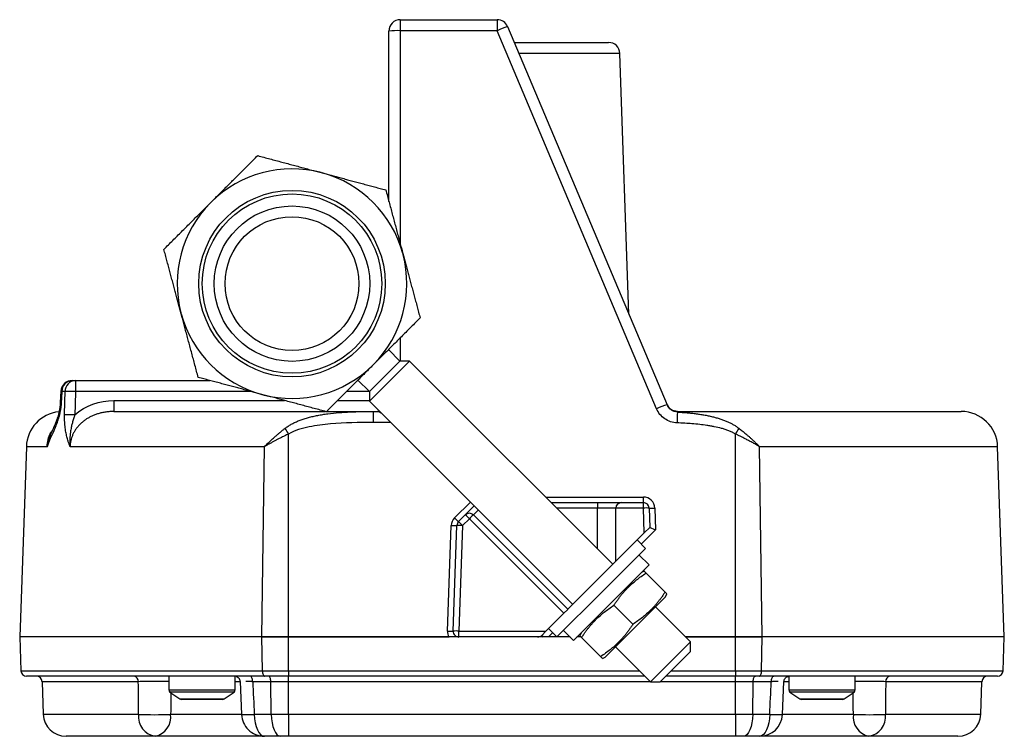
# Model space of a CAD drawing. Header units: inches. Extents: x 0.2 to 18.6, y -4.5 to 19.2.
# Tile 8 of 12: x 6 to 11.4, y 12 to 16. Entities that reach past the tile are written whole.
import ezdxf

# ---------------------------------------------------------------- set-up
doc = ezdxf.new("R2010")
doc.units = ezdxf.units.IN
doc.header["$MEASUREMENT"] = 0

msp = doc.modelspace()

# ---------------------------------------------------------------- linework, layer by layer
at = {"color": 7, "linetype": 'Continuous', "lineweight": 25}
for p, q in [((8.1369, 15.9563), (8.668, 15.9563)), ((8.1369, 15.9563), (8.1369, 15.8959)), ((8.668, 15.9563), (8.668, 15.8959)), ((8.0744, 14.958), (8.0744, 15.8938)), ((8.668, 15.8959), (8.1369, 15.8959)), ((8.1369, 15.8959), (8.1369, 14.7248)), ((9.5425, 13.8214), (8.668, 15.8959)), ((8.7255, 15.918), (9.6001, 13.8435)), ((8.7621, 15.8313), (9.2784, 15.8313)), ((9.3408, 15.7709), (8.7876, 15.7709)), ((9.3908, 14.34), (9.3408, 15.7709)), ((7.7029, 15.117), (7.7091, 15.1154)), ((7.0952, 14.9509), (7.0998, 14.9554)), ((8.1506, 14.6739), (8.1522, 14.6677)), ((6.9353, 14.3416), (6.9336, 14.3478)), ((8.1369, 14.2109), (8.1369, 14.083)), ((8.0744, 14.1433), (8.0744, 14.1484)), ((8.1347, 14.083), (8.0719, 14.1458)), ((7.9906, 14.0646), (7.9861, 14.0601)), ((8.1347, 14.083), (8.0512, 13.9995)), ((8.1876, 14.083), (8.0776, 13.973)), ((8.1876, 14.083), (8.1347, 14.083)), ((9.3027, 12.9679), (8.1876, 14.083)), ((8.0512, 13.9995), (7.9677, 13.916)), ((6.3379, 13.9763), (6.3549, 13.9763)), ((6.3549, 13.9763), (6.3549, 13.9159)), ((6.3549, 13.9763), (7.0927, 13.9763)), ((7.9023, 13.9763), (7.9074, 13.9763)), ((7.9048, 13.9788), (7.9677, 13.916)), ((8.0776, 13.973), (7.9677, 13.8631)), ((6.2755, 13.9171), (6.2721, 13.8547)), ((6.2983, 13.9159), (6.2808, 13.9159)), ((7.3178, 13.9159), (6.3549, 13.9159)), ((7.383, 13.8985), (7.3768, 13.9001)), ((7.9677, 13.9159), (7.842, 13.9159)), ((7.9677, 13.916), (7.9677, 13.8631)), ((6.5657, 13.8666), (6.5657, 13.8063)), ((6.5657, 13.8666), (7.502, 13.8666)), ((7.7926, 13.8666), (7.9677, 13.8666)), ((7.9677, 13.8631), (9.0827, 12.748)), ((9.5997, 13.8445), (9.6099, 13.8282)), ((6.5657, 13.8063), (7.7269, 13.8063)), ((7.732, 13.8063), (7.99, 13.8063)), ((7.99, 13.7459), (7.99, 13.8063)), ((7.99, 13.8063), (8.012, 13.8063)), ((8.0119, 13.8063), (8.0234, 13.8073)), ((8.012, 13.8063), (8.0234, 13.8073)), ((9.6573, 13.8063), (9.6389, 13.8093)), ((9.6572, 13.8055), (9.6568, 13.803)), ((9.6573, 13.8063), (9.6572, 13.8055)), ((9.6573, 13.8063), (11.2131, 13.8063)), ((8.0848, 13.7459), (7.99, 13.7459)), ((6.1992, 13.6132), (6.2172, 13.6697)), ((6.2172, 13.6697), (6.2201, 13.6789)), ((7.5238, 12.5688), (7.5238, 13.6827)), ((9.975, 12.5688), (9.975, 13.6827)), ((6.0859, 13.6132), (6.0494, 12.5688)), ((6.1992, 13.6132), (6.0859, 13.6132)), ((7.3916, 13.6132), (6.326, 13.6132)), ((7.3771, 12.5688), (7.3916, 13.6132)), ((10.1217, 12.5688), (10.1073, 13.6132)), ((11.413, 13.6132), (10.1073, 13.6132)), ((11.4494, 12.5688), (11.413, 13.6132)), ((8.4344, 13.2227), (8.5212, 13.3095)), ((8.4934, 13.2387), (8.5428, 13.288)), ((8.9342, 13.3364), (9.4701, 13.3364)), ((8.9644, 13.3063), (9.2189, 13.3063)), ((9.2189, 13.3063), (9.2189, 13.275)), ((9.2189, 13.3063), (9.3501, 13.3063)), ((9.3501, 13.3063), (9.4701, 13.3063)), ((9.4701, 13.3063), (9.4701, 13.3364)), ((9.4701, 13.2761), (9.4701, 13.3063)), ((8.4565, 13.2017), (8.4934, 13.2387)), ((8.5649, 13.2659), (8.5376, 13.2387)), ((8.5376, 13.2387), (9.0555, 12.7208)), ((9.2189, 13.275), (8.9956, 13.275)), ((9.3189, 13.275), (9.2189, 13.275)), ((9.2189, 13.0517), (9.2189, 13.275)), ((9.4701, 13.2761), (9.3189, 13.2761)), ((9.3189, 12.9841), (9.3189, 13.275)), ((9.4748, 13.1401), (9.4701, 13.2761)), ((9.5013, 13.2761), (9.505, 13.1703)), ((9.5325, 13.2761), (9.5367, 13.1567)), ((8.3959, 12.6011), (8.4161, 13.1807)), ((8.4271, 12.6011), (8.4474, 13.1807)), ((8.4786, 13.1807), (8.4584, 12.6011)), ((8.5155, 13.2177), (8.4786, 13.1807)), ((9.034, 12.6992), (8.5155, 13.2177)), ((9.4748, 13.1401), (9.3189, 12.9841)), ((9.5367, 13.1567), (9.4586, 13.0786)), ((9.505, 13.1703), (9.4748, 13.1401)), ((9.505, 13.1703), (9.505, 13.1702)), ((9.4819, 13.0553), (9.436, 13.1012)), ((9.2387, 12.812), (9.4819, 13.0553)), ((9.501, 12.964), (9.4459, 13.0192)), ((9.3189, 12.9841), (9.0555, 12.7208)), ((9.0866, 12.5497), (9.501, 12.964)), ((9.4754, 12.9297), (9.4591, 12.9221)), ((9.589, 12.8152), (9.4847, 12.9195)), ((8.9954, 12.5688), (9.2387, 12.812)), ((9.5917, 12.7895), (9.5993, 12.8058)), ((9.5917, 12.7895), (9.2611, 12.459)), ((9.034, 12.6992), (8.9358, 12.6011)), ((9.0549, 12.7202), (9.034, 12.6992)), ((9.4123, 12.6384), (9.308, 12.7427)), ((9.7283, 12.5423), (9.5364, 12.7342)), ((8.4584, 12.5688), (8.4584, 12.6011)), ((8.4584, 12.6011), (8.9358, 12.6011)), ((8.9358, 12.6011), (8.9126, 12.5779)), ((8.9721, 12.5921), (8.9488, 12.5688)), ((8.9495, 12.6147), (8.9954, 12.5688)), ((9.0315, 12.6048), (9.0866, 12.5497)), ((9.1286, 12.5916), (9.121, 12.5753)), ((6.0494, 12.5688), (6.0559, 12.3839)), ((7.3771, 12.5688), (6.0494, 12.5688)), ((7.5238, 12.5688), (7.3771, 12.5688)), ((7.3804, 12.3839), (7.3778, 12.5688)), ((7.3778, 12.5688), (7.5244, 12.5688)), ((8.4036, 12.5688), (7.5238, 12.5688)), ((7.5244, 12.3839), (7.5244, 12.5688)), ((7.5244, 12.5688), (8.404, 12.5688)), ((8.8905, 12.5688), (8.4584, 12.5688)), ((8.9488, 12.5688), (8.9209, 12.5688)), ((9.0676, 12.5688), (8.9488, 12.5688)), ((9.1284, 12.5688), (9.1057, 12.5688)), ((9.2355, 12.4616), (9.1312, 12.5659)), ((9.6183, 12.4324), (9.7283, 12.5423)), ((9.975, 12.5688), (9.7019, 12.5688)), ((9.7019, 12.5688), (9.9744, 12.5688)), ((9.7283, 12.4894), (9.7283, 12.5423)), ((9.9744, 12.3839), (9.9744, 12.5688)), ((9.9744, 12.5688), (10.121, 12.5688)), ((10.1217, 12.5688), (9.975, 12.5688)), ((10.1185, 12.3839), (10.121, 12.5688)), ((11.4494, 12.5688), (10.1217, 12.5688)), ((11.443, 12.3839), (11.4494, 12.5688)), ((9.3164, 12.5143), (9.5084, 12.3224)), ((9.7283, 12.4894), (9.6448, 12.4059)), ((9.2449, 12.4514), (9.2611, 12.459)), ((9.5084, 12.3224), (9.6183, 12.4324)), ((6.0559, 12.3839), (7.3804, 12.3839)), ((7.3804, 12.3839), (7.5244, 12.3839)), ((7.5244, 12.3839), (7.5244, 12.3538)), ((7.5244, 12.3839), (9.4468, 12.3839)), ((9.6448, 12.4059), (9.5613, 12.3224)), ((9.6228, 12.3839), (9.9744, 12.3839)), ((9.9744, 12.3839), (10.1185, 12.3839)), ((9.9744, 12.3839), (9.9744, 12.3538)), ((10.1185, 12.3839), (11.443, 12.3839)), ((6.9285, 12.3538), (6.0871, 12.3538)), ((6.1725, 12.3236), (6.1787, 12.1444)), ((6.7001, 12.3236), (6.1725, 12.3236)), ((6.8669, 12.3538), (6.8669, 12.2791)), ((6.9498, 12.3538), (6.9285, 12.3538)), ((7.3928, 12.3538), (6.9498, 12.3538)), ((7.2319, 12.2791), (7.2319, 12.3538)), ((7.2598, 12.3236), (7.2319, 12.3236)), ((7.2578, 12.3251), (7.2664, 12.1429)), ((7.4266, 12.3236), (7.3273, 12.3236)), ((7.5244, 12.3538), (7.3928, 12.3538)), ((7.5244, 12.3236), (7.4266, 12.3236)), ((7.4291, 12.1444), (7.4266, 12.3236)), ((9.477, 12.3538), (7.5244, 12.3538)), ((7.5244, 12.3236), (7.5244, 12.3538)), ((7.5244, 12.1444), (7.5244, 12.3236)), ((9.5072, 12.3236), (7.5244, 12.3236)), ((9.5084, 12.3224), (9.5613, 12.3224)), ((9.9744, 12.3236), (9.5625, 12.3236)), ((9.9744, 12.3538), (9.5926, 12.3538)), ((10.1061, 12.3538), (9.9744, 12.3538)), ((9.9744, 12.3236), (9.9744, 12.3538)), ((10.0723, 12.3236), (9.9744, 12.3236)), ((9.9744, 12.1444), (9.9744, 12.3236)), ((10.0698, 12.1444), (10.0723, 12.3236)), ((10.1715, 12.3236), (10.0723, 12.3236)), ((10.5491, 12.3538), (10.1061, 12.3538)), ((10.2324, 12.1429), (10.241, 12.3251)), ((10.2669, 12.3236), (10.2391, 12.3236)), ((10.2669, 12.3538), (10.2669, 12.2791)), ((10.5704, 12.3538), (10.5491, 12.3538)), ((11.4117, 12.3538), (10.5704, 12.3538)), ((10.6319, 12.2791), (10.6319, 12.3538)), ((11.3264, 12.3236), (10.7988, 12.3236)), ((11.3201, 12.1444), (11.3264, 12.3236)), ((6.8669, 12.2791), (7.2319, 12.2791)), ((6.8734, 12.2668), (6.9281, 12.2289)), ((7.2255, 12.2668), (6.8734, 12.2668)), ((7.1708, 12.2289), (7.2255, 12.2668)), ((10.2669, 12.2791), (10.6319, 12.2791)), ((10.2734, 12.2668), (10.3281, 12.2289)), ((10.6255, 12.2668), (10.2734, 12.2668)), ((10.5708, 12.2289), (10.6255, 12.2668)), ((6.9281, 12.2289), (7.1708, 12.2289)), ((7.1622, 12.2263), (6.9366, 12.2263)), ((10.3281, 12.2289), (10.5708, 12.2289)), ((10.5622, 12.2263), (10.3366, 12.2263)), ((6.1787, 12.1444), (6.7003, 12.1444)), ((6.8773, 12.1444), (7.2666, 12.1444)), ((7.3362, 12.1444), (7.4291, 12.1444)), ((7.4291, 12.1444), (7.5244, 12.1444)), ((7.5244, 12.1444), (9.9744, 12.1444)), ((7.5244, 12.1444), (7.5244, 12.0238)), ((9.9744, 12.1444), (10.0698, 12.1444)), ((9.9744, 12.1444), (9.9744, 12.0238)), ((10.0698, 12.1444), (10.1627, 12.1444)), ((10.2321, 12.1444), (10.6215, 12.1444)), ((10.7986, 12.1444), (11.3201, 12.1444)), ((6.7938, 12.0238), (6.3037, 12.0238)), ((7.3911, 12.0238), (6.7938, 12.0238)), ((7.4786, 12.0238), (7.3913, 12.0238)), ((7.5244, 12.0238), (7.4786, 12.0238)), ((9.9744, 12.0238), (7.5244, 12.0238)), ((10.0203, 12.0238), (9.9744, 12.0238)), ((10.1076, 12.0238), (10.0203, 12.0238)), ((10.7051, 12.0238), (10.1078, 12.0238)), ((11.1952, 12.0238), (10.7051, 12.0238))]:
    msp.add_line(p, q, dxfattribs=at)
at = {"color": 7, "linetype": 'Continuous', "lineweight": 25, "flags": 128}
for points in [[(6.2755, 13.9171), (6.2764, 13.9167), (6.2808, 13.9159)], [(6.2808, 13.9159), (6.2789, 13.881), (6.2774, 13.8535)], [(6.2955, 13.788), (6.2971, 13.8597), (6.2983, 13.9159)], [(6.3549, 13.9159), (6.3533, 13.8443), (6.3521, 13.788)], [(6.2721, 13.8547), (6.273, 13.8542), (6.2774, 13.8535)], [(7.3804, 12.3839), (7.3807, 12.378), (7.3815, 12.3723), (7.3826, 12.3671), (7.3842, 12.3625), (7.386, 12.3588), (7.3881, 12.356), (7.3904, 12.3543), (7.3928, 12.3538)], [(10.1061, 12.3538), (10.1084, 12.3543), (10.1107, 12.356), (10.1128, 12.3588), (10.1147, 12.3625), (10.1162, 12.3671), (10.1174, 12.3723), (10.1181, 12.378), (10.1185, 12.3839)], [(7.3273, 12.3236), (7.327, 12.3295), (7.3262, 12.3352), (7.3248, 12.3404), (7.3231, 12.345), (7.321, 12.3487), (7.3187, 12.3515), (7.3161, 12.3532), (7.3135, 12.3538)], [(7.4266, 12.3236), (7.4263, 12.3295), (7.4255, 12.3352), (7.4244, 12.3404), (7.4228, 12.345), (7.421, 12.3487), (7.4189, 12.3515), (7.4166, 12.3532), (7.4142, 12.3538)], [(10.0723, 12.3236), (10.0726, 12.3295), (10.0733, 12.3352), (10.0745, 12.3404), (10.076, 12.345), (10.0779, 12.3487), (10.08, 12.3515), (10.0823, 12.3532), (10.0846, 12.3538)], [(10.1715, 12.3236), (10.1719, 12.3295), (10.1727, 12.3352), (10.174, 12.3404), (10.1757, 12.345), (10.1778, 12.3487), (10.1802, 12.3515), (10.1827, 12.3532), (10.1854, 12.3538)], [(7.3362, 12.1444), (7.3375, 12.1206), (7.3409, 12.0979), (7.3461, 12.0771), (7.353, 12.0588), (7.3612, 12.0439), (7.3706, 12.0329), (7.3807, 12.0261), (7.3913, 12.0238)], [(7.4291, 12.1444), (7.4303, 12.1206), (7.4333, 12.0979), (7.438, 12.0771), (7.4442, 12.0588), (7.4516, 12.0439), (7.46, 12.0329), (7.4691, 12.0261), (7.4786, 12.0238)], [(10.0698, 12.1444), (10.0685, 12.1206), (10.0655, 12.0979), (10.0609, 12.0771), (10.0547, 12.0588), (10.0473, 12.0439), (10.0388, 12.0329), (10.0297, 12.0261), (10.0203, 12.0238)], [(10.1627, 12.1444), (10.1613, 12.1206), (10.158, 12.0979), (10.1528, 12.0771), (10.1459, 12.0588), (10.1376, 12.0439), (10.1282, 12.0329), (10.1181, 12.0261), (10.1076, 12.0238)]]:
    msp.add_lwpolyline(points, dxfattribs=at)
at = {"color": 7, "linetype": 'Continuous', "lineweight": 25}
for radius in [0.5118, 0.4921, 0.4264, 0.3673]:
    msp.add_circle((7.5429, 14.5078), radius, dxfattribs=at)
for centre, radius, start, end in [((8.1369, 15.8938), 0.0625, 90, 180), ((8.668, 15.8938), 0.0625, 22.8587, 90), ((8.1213, 15.4466), 0.4496, 88.0109, 95.9867), ((8.8679, 15.4609), 0.4788, 107.2977, 114.6852), ((9.2784, 15.7688), 0.0625, 2, 90), ((7.5429, 14.5078), 0.6299, 75.2926, 134.7074), ((7.5429, 14.5078), 0.6299, 15.2926, 74.7074), ((7.5429, 14.5078), 0.6299, 135.2926, 194.7074), ((7.5429, 14.5078), 0.6299, 315.2926, 14.7074), ((7.5429, 14.5078), 0.6299, 195.2926, 254.7074), ((7.5429, 14.5078), 0.6299, 255.2926, 314.7074), ((6.3379, 13.9138), 0.0625, 90, 176.929), ((6.3406, 13.9165), 0.0598, 92.5592, 180.5666), ((6.3578, 13.9168), 0.0595, 92.827, 180.8099), ((6.3266, 12.9679), 0.9484, 88.2899, 91.7101), ((9.7424, 13.3864), 0.4788, 107.2977, 114.6852), ((9.6573, 13.8688), 0.0625, 202.8587, 222.8321), ((6.2858, 13.6063), 0.2, 96.289, 178), ((6.3238, 12.8384), 0.95, 88.2939, 91.7061), ((9.6573, 13.8688), 0.0625, 248.1624, 270), ((26.2237, 13.138), 16.5803, 177.70122, 177.90633), ((11.2131, 13.6063), 0.2, 2, 90), ((5.0038, 12.2398), 2.9039, 29.7942, 30.515), ((12.4951, 12.2398), 2.9039, 149.485, 150.2058), ((9.3501, 13.275), 0.0313, 90, 178), ((9.4701, 13.2739), 0.0625, 2, 90), ((9.4701, 13.275), 0.0312, 2, 90), ((8.5155, 13.2166), 0.0312, 45, 135), ((8.2934, 13.0062), 0.3067, 43.6003, 49.2985), ((8.7376, 13.0062), 0.3067, 130.7015, 136.3997), ((9.3501, 13.275), 0.0313, 178, 180), ((9.4857, 13.0521), 0.2246, 86.0129, 93.9871), ((9.5169, 13.5001), 0.2246, 266.0129, 273.9871), ((8.4786, 13.1785), 0.0625, 135, 178), ((8.4317, 13.4047), 0.2246, 266.0129, 273.9871), ((8.6565, 13.4342), 0.3067, 223.6003, 229.2985), ((8.4786, 13.1796), 0.0313, 135, 178), ((8.463, 12.9567), 0.2246, 86.0129, 93.9871), ((8.2565, 12.9692), 0.3067, 43.6003, 49.2985), ((8.4584, 12.5989), 0.0625, 178, 208.8521), ((8.4115, 12.8251), 0.2246, 266.0129, 273.9871), ((8.4427, 12.3771), 0.2246, 86.0129, 93.9871), ((8.4584, 12.6), 0.0313, 178, 270), ((8.8905, 12.6), 0.0313, 270, 315), ((8.9798, 12.6304), 0.0853, 217.9972, 226.3016), ((6.0871, 12.385), 0.0312, 182, 270), ((11.4117, 12.385), 0.0313, 270, 358), ((6.1413, 12.3225), 0.0312, 2, 90), ((6.6724, 12.3263), 0.0279, 354.5176, 80.8521), ((10.8265, 12.3263), 0.0279, 99.1479, 185.4824), ((11.3576, 12.3225), 0.0313, 90, 178), ((6.8819, 12.2791), 0.015, 180, 235.3048), ((7.2169, 12.2791), 0.015, 304.6952, 0), ((10.2819, 12.2791), 0.015, 180, 235.3048), ((10.6169, 12.2791), 0.015, 304.6952, 0), ((6.9366, 12.2413), 0.015, 235.3048, 270), ((7.1622, 12.2413), 0.015, 270, 304.6952), ((10.3366, 12.2413), 0.015, 235.3048, 270), ((10.5622, 12.2413), 0.015, 270, 304.6952), ((6.3037, 12.1488), 0.125, 182, 270), ((6.8113, 12.1339), 0.1115, 174.578, 260.9524), ((6.7888, 14.2242), 2.0817, 267.5631, 272.4369), ((6.7691, 12.1301), 0.1091, 283.0339, 7.5479), ((7.2846, 12.9406), 0.7979, 268.6961, 273.7072), ((7.3913, 12.1488), 0.125, 182.6891, 225), ((10.1076, 12.1488), 0.125, 270, 357.3109), ((10.2143, 12.9404), 0.7977, 266.2924, 271.3046), ((10.7297, 12.1301), 0.1091, 172.4521, 256.9661), ((10.7101, 14.2242), 2.0817, 267.5631, 272.4369), ((10.6876, 12.1339), 0.1115, 279.0476, 5.422), ((11.1952, 12.1488), 0.125, 270, 358), ((7.3913, 12.1488), 0.125, 225, 270)]:
    msp.add_arc(centre, radius, start, end, dxfattribs=at)
msp.add_ellipse((9.5367, 13.1578), major_axis=(0.0317, -0.0125), ratio=0.029782, start_param=3.154542, end_param=4.72412, dxfattribs=at)
for points, knots in [([(7.0998, 14.9554), (7.1064, 14.9621), (7.1197, 14.9754), (7.1398, 14.9955), (7.1602, 15.0158), (7.1808, 15.0364), (7.2016, 15.0573), (7.2227, 15.0784), (7.2441, 15.0998), (7.2657, 15.1214), (7.2876, 15.1433), (7.3098, 15.1654), (7.3321, 15.1878), (7.3471, 15.2028), (7.3547, 15.2103)], [0, 0, 0, 0, 0.077593, 0.156193, 0.235812, 0.316463, 0.398154, 0.480898, 0.564704, 0.649583, 0.735543, 0.822593, 0.910743, 1, 1, 1, 1]), ([(7.3547, 15.2103), (7.3659, 15.2073), (7.3882, 15.2013), (7.4215, 15.1924), (7.4544, 15.1836), (7.4869, 15.1749), (7.519, 15.1663), (7.5506, 15.1578), (7.5819, 15.1495), (7.6127, 15.1412), (7.6431, 15.133), (7.6731, 15.125), (7.693, 15.1197), (7.7029, 15.117)], [0, 0, 0, 0, 0.097317, 0.193316, 0.288009, 0.381407, 0.473522, 0.564366, 0.653952, 0.742295, 0.829407, 0.915304, 1, 1, 1, 1]), ([(7.7091, 15.1154), (7.7181, 15.113), (7.7363, 15.1081), (7.7638, 15.1007), (7.7916, 15.0933), (7.8197, 15.0857), (7.8482, 15.0781), (7.877, 15.0704), (7.9062, 15.0625), (7.9358, 15.0546), (7.9657, 15.0466), (7.9959, 15.0385), (8.0265, 15.0303), (8.047, 15.0248), (8.0573, 15.0221)], [0, 0, 0, 0, 0.077593, 0.156193, 0.235812, 0.316463, 0.398154, 0.480898, 0.564704, 0.649583, 0.735543, 0.822593, 0.910743, 1, 1, 1, 1]), ([(8.0573, 15.0221), (8.0603, 15.0108), (8.0663, 14.9885), (8.0752, 14.9552), (8.084, 14.9223), (8.0927, 14.8898), (8.1013, 14.8578), (8.1098, 14.8261), (8.1181, 14.7949), (8.1264, 14.764), (8.1346, 14.7336), (8.1426, 14.7036), (8.1479, 14.6838), (8.1506, 14.6739)], [0, 0, 0, 0, 0.097317, 0.193316, 0.288009, 0.381407, 0.473522, 0.564366, 0.653952, 0.742295, 0.829407, 0.915304, 1, 1, 1, 1]), ([(6.8403, 14.696), (6.8486, 14.7042), (6.8649, 14.7206), (6.8893, 14.745), (6.9134, 14.769), (6.9372, 14.7928), (6.9606, 14.8163), (6.9838, 14.8395), (7.0067, 14.8623), (7.0292, 14.8849), (7.0515, 14.9072), (7.0735, 14.9291), (7.088, 14.9437), (7.0952, 14.9509)], [0, 0, 0, 0, 0.097317, 0.193316, 0.288009, 0.381407, 0.473522, 0.564366, 0.653952, 0.742295, 0.829407, 0.915304, 1, 1, 1, 1]), ([(6.9336, 14.3478), (6.9312, 14.3569), (6.9263, 14.375), (6.919, 14.4025), (6.9115, 14.4303), (6.904, 14.4585), (6.8964, 14.487), (6.8886, 14.5158), (6.8808, 14.545), (6.8729, 14.5745), (6.8649, 14.6044), (6.8568, 14.6346), (6.8486, 14.6652), (6.8431, 14.6857), (6.8403, 14.696)], [0, 0, 0, 0, 0.077593, 0.156193, 0.235812, 0.316463, 0.398154, 0.480898, 0.564704, 0.649583, 0.735543, 0.822593, 0.910743, 1, 1, 1, 1]), ([(8.1522, 14.6677), (8.1546, 14.6586), (8.1595, 14.6405), (8.1669, 14.613), (8.1743, 14.5852), (8.1819, 14.5571), (8.1895, 14.5286), (8.1972, 14.4997), (8.2051, 14.4705), (8.213, 14.441), (8.221, 14.4111), (8.2291, 14.3809), (8.2373, 14.3503), (8.2428, 14.3298), (8.2455, 14.3195)], [0, 0, 0, 0, 0.077593, 0.156193, 0.235812, 0.316463, 0.398154, 0.480898, 0.564704, 0.649583, 0.735543, 0.822593, 0.910743, 1, 1, 1, 1]), ([(7.0286, 13.9934), (7.0256, 14.0047), (7.0196, 14.027), (7.0107, 14.0603), (7.0019, 14.0932), (6.9932, 14.1257), (6.9846, 14.1577), (6.9761, 14.1894), (6.9677, 14.2206), (6.9595, 14.2515), (6.9513, 14.2819), (6.9433, 14.3119), (6.938, 14.3317), (6.9353, 14.3416)], [0, 0, 0, 0, 0.097317, 0.193316, 0.288009, 0.381407, 0.473522, 0.564366, 0.653952, 0.742295, 0.829407, 0.915304, 1, 1, 1, 1]), ([(8.2455, 14.3195), (8.2373, 14.3113), (8.221, 14.2949), (8.1966, 14.2705), (8.1725, 14.2465), (8.1487, 14.2227), (8.1252, 14.1992), (8.1021, 14.176), (8.0792, 14.1532), (8.0566, 14.1306), (8.0344, 14.1083), (8.0124, 14.0864), (7.9978, 14.0718), (7.9906, 14.0646)], [0, 0, 0, 0, 0.097317, 0.193316, 0.288009, 0.381407, 0.473522, 0.564366, 0.653952, 0.742295, 0.829407, 0.915304, 1, 1, 1, 1]), ([(7.9861, 14.0601), (7.9795, 14.0534), (7.9662, 14.0401), (7.9461, 14.02), (7.9257, 13.9997), (7.9051, 13.9791), (7.8842, 13.9582), (7.8631, 13.9371), (7.8417, 13.9157), (7.8201, 13.8941), (7.7982, 13.8722), (7.7761, 13.8501), (7.7537, 13.8277), (7.7387, 13.8127), (7.7312, 13.8052)], [0, 0, 0, 0, 0.077593, 0.156193, 0.235812, 0.316463, 0.398154, 0.480898, 0.564704, 0.649583, 0.735543, 0.822593, 0.910743, 1, 1, 1, 1]), ([(7.3768, 13.9001), (7.3678, 13.9025), (7.3496, 13.9074), (7.3221, 13.9148), (7.2943, 13.9222), (7.2662, 13.9298), (7.2377, 13.9374), (7.2088, 13.9451), (7.1796, 13.953), (7.1501, 13.9609), (7.1202, 13.9689), (7.09, 13.977), (7.0594, 13.9852), (7.0389, 13.9907), (7.0286, 13.9934)], [0, 0, 0, 0, 0.077593, 0.156193, 0.235812, 0.316463, 0.398154, 0.480898, 0.564704, 0.649583, 0.735543, 0.822593, 0.910743, 1, 1, 1, 1]), ([(7.7312, 13.8052), (7.72, 13.8082), (7.6976, 13.8142), (7.6643, 13.8231), (7.6314, 13.8319), (7.5989, 13.8406), (7.5669, 13.8492), (7.5352, 13.8577), (7.504, 13.866), (7.4732, 13.8743), (7.4427, 13.8825), (7.4127, 13.8905), (7.3929, 13.8958), (7.383, 13.8985)], [0, 0, 0, 0, 0.097317, 0.193316, 0.288009, 0.381407, 0.473522, 0.564366, 0.653952, 0.742295, 0.829407, 0.915304, 1, 1, 1, 1]), ([(6.2774, 13.8535), (6.2772, 13.8511), (6.2769, 13.8462), (6.2763, 13.8389), (6.2755, 13.8316), (6.2745, 13.8242), (6.2733, 13.8168), (6.272, 13.8094), (6.2705, 13.8019), (6.2688, 13.7944), (6.267, 13.7869), (6.265, 13.7793), (6.2629, 13.7718), (6.2606, 13.7641), (6.2581, 13.7565), (6.2555, 13.7488), (6.2528, 13.7411), (6.2499, 13.7334), (6.2469, 13.7256), (6.2416, 13.7126), (6.2328, 13.6924), (6.2226, 13.6698), (6.2139, 13.65), (6.208, 13.6358), (6.2032, 13.6239), (6.2004, 13.6165), (6.1992, 13.6132)], [0, 0, 0, 0, 0.02297, 0.046187, 0.069725, 0.093654, 0.11804, 0.142947, 0.168433, 0.194556, 0.221365, 0.248909, 0.277232, 0.306374, 0.336373, 0.367263, 0.399075, 0.431839, 0.46558, 0.500323, 0.605767, 0.750329, 0.829597, 0.897626, 0.954423, 1, 1, 1, 1]), ([(6.2721, 13.8547), (6.2714, 13.8456), (6.2695, 13.8227), (6.2627, 13.7915), (6.2527, 13.7576), (6.238, 13.7222), (6.2242, 13.692), (6.2172, 13.6768)], [0, 0, 0, 0, 0.122506, 0.306641, 0.493189, 0.743967, 1, 1, 1, 1]), ([(9.6568, 13.8061), (9.6524, 13.8064), (9.6435, 13.8071), (9.6305, 13.8117), (9.6184, 13.819), (9.6121, 13.8258), (9.6089, 13.8292)], [0, 0, 0, 0, 0.239361, 0.489471, 0.745022, 1, 1, 1, 1]), ([(6.326, 13.6132), (6.325, 13.6157), (6.323, 13.6206), (6.3201, 13.6281), (6.3174, 13.6358), (6.3144, 13.6449), (6.3113, 13.6554), (6.3082, 13.6675), (6.3053, 13.68), (6.3026, 13.6938), (6.3002, 13.7087), (6.2982, 13.7245), (6.2967, 13.7403), (6.2958, 13.7562), (6.2953, 13.7721), (6.2954, 13.7827), (6.2955, 13.788)], [0, 0, 0, 0, 0.052155, 0.103719, 0.154742, 0.205273, 0.279743, 0.352393, 0.425425, 0.501144, 0.588189, 0.673114, 0.756321, 0.838238, 0.919311, 1, 1, 1, 1]), ([(6.3521, 13.788), (6.3518, 13.7873), (6.3512, 13.7856), (6.3499, 13.782), (6.3476, 13.7754), (6.3435, 13.7628), (6.3382, 13.7448), (6.3329, 13.7229), (6.3289, 13.7024), (6.3262, 13.6831), (6.3246, 13.6655), (6.3239, 13.6481), (6.3242, 13.6306), (6.3254, 13.619), (6.326, 13.6132)], [0, 0, 0, 0, 0.011793, 0.031187, 0.062448, 0.125007, 0.250108, 0.371779, 0.50012, 0.601224, 0.701146, 0.800442, 0.8998, 1, 1, 1, 1]), ([(6.5657, 13.8063), (6.5618, 13.8062), (6.5543, 13.8061), (6.5431, 13.8055), (6.532, 13.8045), (6.5212, 13.8031), (6.5107, 13.8014), (6.5004, 13.7993), (6.4903, 13.7969), (6.4805, 13.7942), (6.471, 13.7912), (6.4618, 13.7878), (6.4529, 13.7843), (6.4443, 13.7804), (6.436, 13.7764), (6.428, 13.7721), (6.4203, 13.7676), (6.413, 13.7629), (6.4032, 13.7561), (6.3915, 13.7468), (6.3783, 13.7345), (6.3665, 13.7213), (6.3561, 13.7073), (6.3472, 13.6927), (6.3397, 13.6775), (6.3339, 13.6618), (6.3296, 13.6458), (6.3268, 13.6296), (6.3263, 13.6187), (6.326, 13.6132)], [0, 0, 0, 0, 0.033664, 0.06679, 0.099374, 0.131416, 0.162914, 0.193866, 0.224272, 0.254131, 0.283443, 0.312209, 0.340429, 0.368106, 0.395241, 0.421838, 0.447899, 0.473429, 0.498433, 0.552242, 0.604981, 0.656728, 0.707572, 0.757616, 0.806969, 0.855752, 0.904094, 0.95213, 1, 1, 1, 1]), ([(7.5055, 13.7143), (7.508, 13.7162), (7.5132, 13.7201), (7.5213, 13.7256), (7.5297, 13.7309), (7.5385, 13.736), (7.5477, 13.741), (7.5572, 13.7457), (7.5671, 13.7502), (7.5773, 13.7546), (7.5879, 13.7587), (7.5988, 13.7627), (7.61, 13.7665), (7.6216, 13.7701), (7.6335, 13.7734), (7.6457, 13.7767), (7.6582, 13.7797), (7.671, 13.7825), (7.6841, 13.7852), (7.6976, 13.7876), (7.7113, 13.79), (7.7253, 13.7921), (7.7549, 13.7961), (7.8004, 13.8008), (7.8624, 13.8043), (7.9257, 13.806), (7.9684, 13.8062), (7.99, 13.8063)], [0, 0, 0, 0, 0.019135, 0.038678, 0.058642, 0.079041, 0.099887, 0.121189, 0.142957, 0.165201, 0.187926, 0.211141, 0.23485, 0.259061, 0.283776, 0.309, 0.334737, 0.360991, 0.387763, 0.415056, 0.442873, 0.471215, 0.500083, 0.621624, 0.745239, 0.871251, 1, 1, 1, 1]), ([(8.0347, 13.7961), (8.0303, 13.7982), (8.0223, 13.802), (8.0145, 13.8055), (8.0128, 13.806), (8.012, 13.8063)], [0, 0, 0, 0, 0.390801, 0.71974, 1, 1, 1, 1]), ([(9.6545, 13.7437), (9.6426, 13.7442), (9.6306, 13.7464), (9.6079, 13.754), (9.5971, 13.7594), (9.5675, 13.7799), (9.5519, 13.7992), (9.5425, 13.8214)], [0, 0, 0, 0, 0.25, 0.25, 0.5, 0.5, 1, 1, 1, 1]), ([(9.6568, 13.803), (9.6657, 13.8025), (9.6833, 13.8015), (9.7095, 13.7995), (9.7351, 13.797), (9.76, 13.794), (9.7844, 13.7906), (9.8081, 13.7865), (9.8313, 13.7819), (9.8535, 13.7766), (9.8748, 13.7709), (9.8949, 13.7646), (9.914, 13.7577), (9.9321, 13.7502), (9.9491, 13.7422), (9.9649, 13.7335), (9.9798, 13.7244), (9.9889, 13.7176), (9.9934, 13.7143)], [0, 0, 0, 0, 0.075713, 0.149882, 0.222529, 0.293676, 0.363347, 0.431566, 0.49836, 0.563755, 0.625817, 0.685635, 0.74324, 0.798677, 0.851999, 0.903271, 0.952573, 1, 1, 1, 1]), ([(7.99, 13.7459), (7.911, 13.7459), (7.832, 13.7451), (7.7143, 13.7349), (7.6751, 13.73), (7.5972, 13.7135), (7.5587, 13.7027), (7.5238, 13.6827)], [0, 0, 0, 0, 0.5, 0.5, 0.75, 0.75, 1, 1, 1, 1]), ([(9.975, 13.6827), (9.9731, 13.6838), (9.9692, 13.686), (9.963, 13.6892), (9.9557, 13.6928), (9.9473, 13.6967), (9.9346, 13.702), (9.9185, 13.7077), (9.8922, 13.7157), (9.8659, 13.7216), (9.8389, 13.7265), (9.8123, 13.7308), (9.7779, 13.7353), (9.7377, 13.7392), (9.6963, 13.742), (9.6689, 13.7431), (9.6545, 13.7437)], [0, 0, 0, 0, 0.02022, 0.041268, 0.063157, 0.09475, 0.125533, 0.18831, 0.250431, 0.375572, 0.434076, 0.500699, 0.621411, 0.750167, 0.868522, 1, 1, 1, 1]), ([(6.1992, 13.6132), (6.2007, 13.6261), (6.2039, 13.6523), (6.2152, 13.6833), (6.2262, 13.6993), (6.2296, 13.7044)], [0, 0, 0, 0, 0.4002463, 0.8111649, 1, 1, 1, 1]), ([(7.3916, 13.6132), (7.3944, 13.6161), (7.4, 13.6217), (7.4084, 13.6299), (7.4167, 13.6379), (7.4248, 13.6456), (7.4328, 13.653), (7.4405, 13.6601), (7.4481, 13.6668), (7.4554, 13.6733), (7.4626, 13.6795), (7.4695, 13.6853), (7.4761, 13.6909), (7.4825, 13.6961), (7.4886, 13.7011), (7.4945, 13.7057), (7.5001, 13.7101), (7.5037, 13.713), (7.5055, 13.7143)], [0, 0, 0, 0, 0.081116, 0.159758, 0.23592, 0.309599, 0.380793, 0.449499, 0.515718, 0.579449, 0.640694, 0.699454, 0.755732, 0.80953, 0.860852, 0.909702, 0.956083, 1, 1, 1, 1]), ([(7.5238, 13.6827), (7.5204, 13.6811), (7.5133, 13.6778), (7.5024, 13.6725), (7.4907, 13.6667), (7.4783, 13.6605), (7.4653, 13.6538), (7.4516, 13.6466), (7.4373, 13.6389), (7.4224, 13.6308), (7.4071, 13.6222), (7.3968, 13.6163), (7.3916, 13.6132)], [0, 0, 0, 0, 0.074204, 0.154103, 0.239714, 0.331048, 0.42812, 0.530942, 0.639527, 0.75389, 0.874043, 1, 1, 1, 1]), ([(10.1073, 13.6132), (10.1038, 13.6153), (10.0968, 13.6193), (10.0864, 13.6252), (10.0763, 13.6309), (10.0663, 13.6363), (10.0566, 13.6416), (10.0471, 13.6467), (10.0379, 13.6515), (10.029, 13.6561), (10.0204, 13.6606), (10.012, 13.6648), (10.004, 13.6688), (9.9963, 13.6726), (9.9889, 13.6762), (9.9819, 13.6795), (9.9773, 13.6817), (9.975, 13.6827)], [0, 0, 0, 0, 0.084618, 0.166654, 0.246113, 0.322998, 0.397313, 0.469062, 0.53825, 0.604879, 0.668955, 0.730481, 0.789461, 0.845899, 0.899798, 0.951164, 1, 1, 1, 1]), ([(9.9934, 13.7143), (9.9963, 13.7121), (10.0023, 13.7074), (10.0116, 13.7), (10.0216, 13.6918), (10.0323, 13.6829), (10.0436, 13.6732), (10.0554, 13.6627), (10.0678, 13.6514), (10.0807, 13.6394), (10.094, 13.6265), (10.1028, 13.6177), (10.1073, 13.6132)], [0, 0, 0, 0, 0.071451, 0.149217, 0.233314, 0.323757, 0.420556, 0.52372, 0.633252, 0.74915, 0.871404, 1, 1, 1, 1]), ([(9.308, 12.7427), (9.3115, 12.748), (9.3184, 12.7584), (9.329, 12.7735), (9.3397, 12.7879), (9.3508, 12.8018), (9.3622, 12.8152), (9.3741, 12.8283), (9.3896, 12.8443), (9.4088, 12.8625), (9.4325, 12.8824), (9.4578, 12.9015), (9.4756, 12.9134), (9.4847, 12.9195)], [0, 0, 0, 0, 0.075342, 0.148254, 0.219328, 0.289244, 0.358767, 0.428731, 0.500014, 0.623819, 0.745602, 0.869761, 1, 1, 1, 1]), ([(9.4847, 12.9195), (9.4809, 12.9234), (9.4751, 12.9293), (9.4758, 12.9285), (9.476, 12.9283)], [0, 0, 0, 0, 0.671189, 1, 1, 1, 1]), ([(9.589, 12.8152), (9.5855, 12.8099), (9.5786, 12.7995), (9.568, 12.7844), (9.5572, 12.77), (9.5462, 12.7561), (9.5349, 12.7428), (9.5231, 12.7297), (9.5077, 12.7138), (9.4883, 12.6955), (9.4644, 12.6754), (9.4392, 12.6564), (9.4214, 12.6445), (9.4123, 12.6384)], [0, 0, 0, 0, 0.075342, 0.148254, 0.219328, 0.289244, 0.358767, 0.428731, 0.500014, 0.623819, 0.745602, 0.869761, 1, 1, 1, 1]), ([(9.5979, 12.8065), (9.5981, 12.8062), (9.5988, 12.8055), (9.593, 12.8113), (9.589, 12.8152)], [0, 0, 0, 0, 0.328768, 1, 1, 1, 1]), ([(9.1312, 12.5659), (9.1347, 12.5712), (9.1416, 12.5817), (9.1523, 12.5968), (9.163, 12.6112), (9.174, 12.625), (9.1853, 12.6383), (9.1972, 12.6514), (9.2126, 12.6673), (9.232, 12.6857), (9.2558, 12.7057), (9.281, 12.7247), (9.2989, 12.7366), (9.308, 12.7427)], [0, 0, 0, 0, 0.0753417, 0.1482541, 0.2193276, 0.2892437, 0.3587672, 0.4287309, 0.5000143, 0.6238192, 0.7456018, 0.8697613, 1, 1, 1, 1]), ([(9.4123, 12.6384), (9.4088, 12.6331), (9.4019, 12.6227), (9.3913, 12.6077), (9.3805, 12.5932), (9.3695, 12.5794), (9.3581, 12.5659), (9.3461, 12.5528), (9.3306, 12.5368), (9.3114, 12.5186), (9.2877, 12.4987), (9.2625, 12.4797), (9.2446, 12.4677), (9.2355, 12.4616)], [0, 0, 0, 0, 0.075342, 0.148254, 0.219328, 0.289244, 0.358767, 0.428731, 0.500014, 0.623819, 0.745602, 0.869761, 1, 1, 1, 1]), ([(8.4584, 12.5688), (8.4551, 12.5688), (8.4493, 12.5688), (8.4412, 12.5688), (8.4339, 12.5688), (8.4266, 12.5688), (8.4189, 12.5688), (8.4113, 12.5688), (8.4061, 12.5688), (8.4036, 12.5688)], [0, 0, 0, 0, 0.209491, 0.376049, 0.50016, 0.637443, 0.764686, 0.884499, 1, 1, 1, 1]), ([(8.9209, 12.5688), (8.9196, 12.5688), (8.917, 12.5688), (8.913, 12.5688), (8.909, 12.5688), (8.9043, 12.5688), (8.8981, 12.5688), (8.8934, 12.5688), (8.8905, 12.5688)], [0, 0, 0, 0, 0.113282, 0.233913, 0.362264, 0.498645, 0.695602, 1, 1, 1, 1]), ([(9.1224, 12.5747), (9.1221, 12.5749), (9.1214, 12.5756), (9.1273, 12.5698), (9.1312, 12.5659)], [0, 0, 0, 0, 0.3287676, 1, 1, 1, 1]), ([(9.2355, 12.4616), (9.2394, 12.4577), (9.2452, 12.4519), (9.2445, 12.4526), (9.2442, 12.4528)], [0, 0, 0, 0, 0.671189, 1, 1, 1, 1]), ([(6.8669, 12.3237), (6.857, 12.3238), (6.8336, 12.324), (6.7872, 12.3241), (6.7377, 12.324), (6.7126, 12.3237), (6.7001, 12.3236)], [0, 0, 0, 0, 0.196109, 0.463749, 0.731604, 1, 1, 1, 1]), ([(7.2452, 12.3537), (7.2408, 12.3539), (7.2354, 12.3541), (7.2368, 12.3532), (7.237, 12.353)], [0, 0, 0, 0, 0.83025, 1, 1, 1, 1]), ([(7.2388, 12.3516), (7.2398, 12.351), (7.2416, 12.3501), (7.2456, 12.3476), (7.249, 12.3448), (7.2512, 12.3423), (7.2532, 12.3398), (7.2551, 12.3364), (7.2573, 12.3307), (7.2577, 12.3267), (7.258, 12.324)], [0, 0, 0, 0, 0.214727, 0.374827, 0.4941, 0.545273, 0.593841, 0.689621, 0.7897, 1, 1, 1, 1]), ([(7.3273, 12.3236), (7.3254, 12.3236), (7.3216, 12.3237), (7.3159, 12.3237), (7.3104, 12.3237), (7.3049, 12.3237), (7.2996, 12.3237), (7.2945, 12.3237), (7.2912, 12.3237), (7.2896, 12.3237)], [0, 0, 0, 0, 0.135243, 0.273237, 0.413874, 0.557027, 0.702548, 0.850268, 1, 1, 1, 1]), ([(10.2092, 12.3237), (10.2076, 12.3237), (10.2044, 12.3237), (10.1993, 12.3237), (10.194, 12.3237), (10.1885, 12.3237), (10.1829, 12.3237), (10.1773, 12.3237), (10.1734, 12.3236), (10.1715, 12.3236)], [0, 0, 0, 0, 0.1497323, 0.2974522, 0.4429725, 0.5861254, 0.7267631, 0.8647574, 1, 1, 1, 1]), ([(10.2409, 12.324), (10.2413, 12.3269), (10.2421, 12.3333), (10.2464, 12.3409), (10.2514, 12.3461), (10.2553, 12.349), (10.2587, 12.3508), (10.2612, 12.3518), (10.2637, 12.3526), (10.266, 12.3532), (10.268, 12.3535), (10.2693, 12.3537), (10.2695, 12.3537), (10.2696, 12.3537)], [0, 0, 0, 0, 0.1735019, 0.3768526, 0.4924385, 0.6069396, 0.6615474, 0.7146457, 0.7684472, 0.8270864, 0.8959033, 0.9802817, 1, 1, 1, 1]), ([(10.7988, 12.3236), (10.7862, 12.3237), (10.7611, 12.324), (10.7115, 12.3241), (10.6652, 12.324), (10.6418, 12.3238), (10.6319, 12.3237)], [0, 0, 0, 0, 0.269144, 0.536784, 0.804639, 1, 1, 1, 1]), ([(6.878, 12.2636), (6.8779, 12.2501), (6.8777, 12.2104), (6.8775, 12.1707), (6.8773, 12.1444)], [0, 0, 0, 0, 0.338395, 1, 1, 1, 1]), ([(10.6215, 12.1444), (10.6214, 12.1778), (10.6211, 12.2176), (10.6209, 12.2573), (10.6208, 12.2636)], [0, 0, 0, 0, 0.842033, 1, 1, 1, 1])]:
    msp.add_open_spline(points, degree=3, knots=knots, dxfattribs=at)
for points in [[(6.3521, 13.788), (6.4099, 13.8409), (6.4873, 13.8666), (6.5657, 13.8666)], [(9.6568, 13.803), (9.6321, 13.8046), (9.6096, 13.821), (9.6001, 13.8435)], [(6.7003, 12.1444), (6.7002, 12.2041), (6.7002, 12.2639), (6.7001, 12.3236)], [(7.3273, 12.3236), (7.3303, 12.2639), (7.3332, 12.2041), (7.3362, 12.1444)], [(10.1627, 12.1444), (10.1656, 12.2041), (10.1686, 12.2639), (10.1715, 12.3236)], [(10.7988, 12.3236), (10.7987, 12.2639), (10.7986, 12.2041), (10.7986, 12.1444)]]:
    msp.add_open_spline(points, degree=3, dxfattribs=at)

doc.saveas('drawing.dxf')
